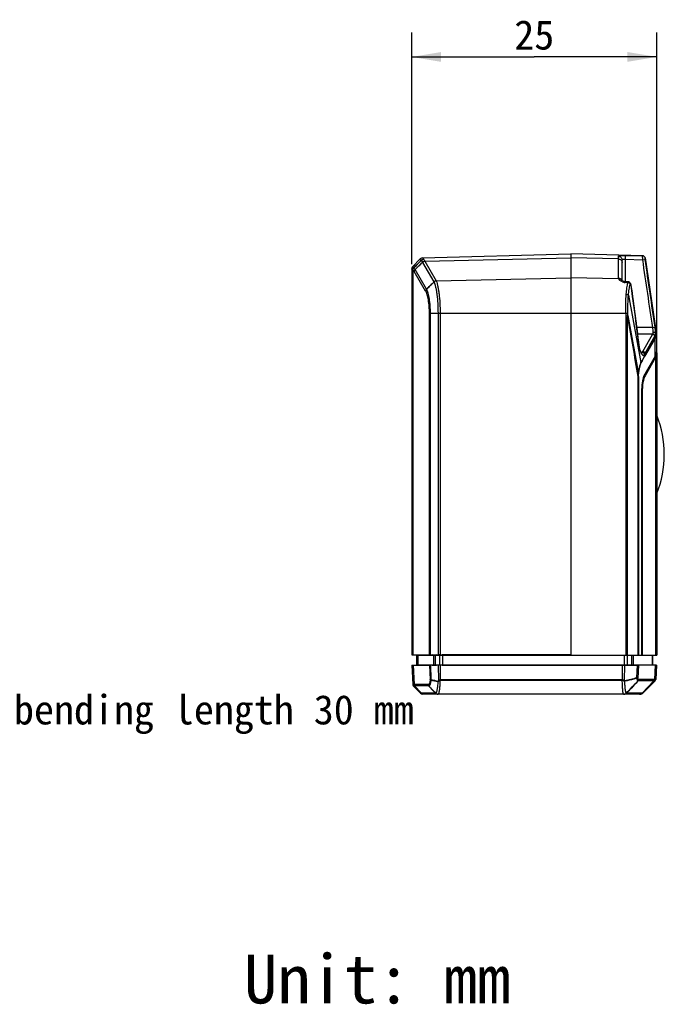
# Model space of a CAD drawing. Header units: millimetres. Extents: x 30 to 265, y 55 to 191.
# Tile 10 of 10: x 199 to 265, y 63 to 164. Entities that reach past the tile are written whole.
import ezdxf
from ezdxf.enums import TextEntityAlignment as Align

# ---------------------------------------------------------------- set-up
doc = ezdxf.new("R2010")
doc.units = ezdxf.units.MM
doc.header["$LTSCALE"] = 16.335
doc.layers.get('0').update_dxf_attribs({"linetype": 'CONTINUOUS'})
for name, color, linetype in [('00_COMPONENTS', 7, 'CONTINUOUS'), ('50_ALL_DETAILS', 7, 'CONTINUOUS'), ('51__DRAFT_DIMS', 7, 'CONTINUOUS')]:
    doc.layers.add(name, color=color, linetype=linetype)
doc.styles.get("Standard").update_dxf_attribs({"font": 'simfang.ttf'})
doc.dimstyles.new('DIMSTYLE_3', dxfattribs={"dimtxt": 3, "dimasz": 3, "dimexe": 2.5, "dimexo": 0.5, "dimgap": 0.75, "dimtad": 1, "dimdec": 1, "dimdsep": 46, "dimtxsty": 'Standard', "dimblk": '_FILLED', "dimblk1": '_FILLED', "dimblk2": '_FILLED', "dimcen": 0.09, "dimclrt": 3, "dimazin": 2, "dimtp": 0.2, "dimtm": 0.2, "dimtfac": 1, "dimtdec": 1, "dimtofl": 0, "dimtmove": 0, "dimatfit": 3, "dimldrblk": '_FILLED', "dimfxl": 1, "dimtolj": 1, "dimarcsym": 0})

# ---------------------------------------------------------------- blocks, each defined once
blk = doc.blocks.new('_FILLED')
at = {"color": 0, "linetype": 'ByBlock'}
blk.add_solid([(0, 0), (-1, 0.167), (-1, -0.167)], dxfattribs=at)
blk = doc.blocks.new('*D3')
at = {"layer": '51__DRAFT_DIMS', "color": 4}
for p, q in [((238.78, 138.55), (238.78, 162.21)), ((263.81, 99.09), (263.81, 162.21)), ((238.78, 159.71), (251.3, 159.71)), ((263.81, 159.71), (251.3, 159.71))]:
    blk.add_line(p, q, dxfattribs=at)
at = {"layer": '51__DRAFT_DIMS', "color": 4, "xscale": 3, "yscale": 3, "zscale": 3, "rotation": 180}
blk.add_blockref('_FILLED', (238.78, 159.71), dxfattribs=at)
at = {"layer": '51__DRAFT_DIMS', "color": 4, "xscale": 3, "yscale": 3, "zscale": 3}
blk.add_blockref('_FILLED', (263.81, 159.71), dxfattribs=at)
at = {"layer": '51__DRAFT_DIMS', "color": 3}
blk.add_text('25', height=3, dxfattribs=at).set_placement((251.3, 160.46), align=Align.CENTER)

msp = doc.modelspace()

# ---------------------------------------------------------------- linework, layer by layer
at = {"layer": '00_COMPONENTS', "color": 7}
for p, q in [((239.658, 139.08), (238.867, 138.254)), ((239.902, 139.188), (255.034, 139.584)), ((262.372, 139.392), (255.034, 139.584)), ((255.034, 139.584), (255.034, 98.589)), ((260.284, 136.837), (260.284, 138.949)), ((262.613, 139.179), (263.782, 131.303)), ((238.784, 138.047), (238.784, 98.616)), ((260.259, 136.851), (260.259, 136.851)), ((260.883, 136.727), (260.597, 136.736)), ((263.784, 131.276), (263.784, 129.568)), ((263.648, 129.123), (262.593, 127.287)), ((263.679, 128.998), (262.611, 127.139)), ((263.78, 129.506), (263.782, 129.531)), ((263.78, 129.489), (263.809, 129.489)), ((263.809, 129.489), (263.809, 98.589)), ((262.288, 98.589), (262.288, 125.463)), ((262.32, 125.392), (262.32, 98.589)), ((238.784, 98.616), (240.538, 98.616)), ((239.284, 98.589), (238.784, 98.616)), ((240.876, 98.616), (241.304, 98.616)), ((255.034, 98.615), (241.906, 98.615)), ((238.785, 97.563), (239.284, 97.589)), ((239.284, 98.589), (263.809, 98.589)), ((239.284, 98.589), (239.284, 97.589)), ((239.284, 97.589), (263.384, 97.589)), ((263.384, 98.589), (263.384, 97.589)), ((263.783, 97.568), (263.384, 97.589)), ((238.785, 97.563), (240.54, 97.563)), ((238.785, 97.563), (238.89, 95.571)), ((240.877, 97.563), (241.305, 97.563)), ((241.906, 97.563), (260.281, 97.563)), ((260.931, 97.576), (261.381, 97.576)), ((261.85, 97.566), (261.796, 97.568)), ((263.646, 97.563), (261.942, 97.563)), ((263.783, 97.568), (263.705, 96.083)), ((263.647, 95.952), (262.401, 94.707)), ((239.681, 94.694), (238.947, 95.441)), ((241.454, 94.589), (239.931, 94.589)), ((260.426, 94.589), (241.472, 94.589)), ((262.118, 94.589), (260.446, 94.589))]:
    msp.add_line(p, q, dxfattribs=at)
at = {"layer": '00_COMPONENTS', "color": 4}
for p, q in [((239.658, 139.08), (239.764, 138.946)), ((239.67, 139.064), (239.674, 139.059)), ((239.738, 138.979), (239.764, 138.946)), ((239.902, 139.188), (239.996, 139.054)), ((240.119, 138.825), (255.034, 139.179)), ((259.895, 139.064), (255.034, 139.179)), ((259.895, 137.107), (259.895, 139.337)), ((260.595, 139.433), (260.584, 139.034)), ((260.584, 139.034), (260.584, 136.736)), ((260.584, 139.034), (262.375, 138.987)), ((260.595, 139.433), (262.368, 139.386)), ((262.368, 139.386), (262.372, 139.392)), ((262.375, 138.987), (262.622, 139.023)), ((262.608, 139.173), (262.613, 139.179)), ((238.91, 137.955), (238.784, 138.047)), ((238.994, 138.152), (238.867, 138.254)), ((238.868, 138.254), (238.867, 138.254)), ((238.92, 98.616), (238.92, 137.946)), ((240.293, 135.971), (239.121, 137.976)), ((239.895, 138.716), (241.055, 136.73)), ((240.119, 138.825), (241.279, 136.839)), ((240.203, 135.792), (239.031, 137.798)), ((241.29, 136.818), (255.034, 137.145)), ((259.915, 137.029), (255.034, 137.145)), ((260.595, 136.662), (260.597, 136.736)), ((260.862, 136.653), (260.595, 136.662)), ((261.184, 136.36), (261.176, 136.359)), ((260.919, 135.36), (262.186, 128.471)), ((240.597, 98.617), (240.597, 133.519)), ((240.597, 133.519), (260.665, 133.519)), ((240.699, 98.617), (240.699, 133.519)), ((241.47, 133.519), (241.47, 98.617)), ((241.681, 133.519), (241.681, 98.617)), ((260.683, 133.27), (260.864, 133.281)), ((260.688, 133.108), (260.834, 133.108)), ((260.688, 98.589), (260.688, 133.108)), ((260.834, 98.589), (260.834, 133.108)), ((263.393, 132.066), (261.763, 132.066)), ((263.393, 132.066), (263.638, 132.102)), ((263.397, 131.386), (261.85, 131.386)), ((262.385, 129.626), (263.384, 131.364)), ((262.62, 129.429), (263.62, 131.169)), ((263.644, 131.008), (262.649, 129.277)), ((263.648, 130.985), (262.654, 129.255)), ((263.62, 131.169), (263.646, 131.011)), ((263.648, 129.123), (263.648, 130.985)), ((263.691, 131.484), (263.738, 131.18)), ((261.996, 130.232), (261.983, 130.23)), ((262.325, 129.521), (262.198, 129.521)), ((262.325, 129.521), (262.385, 129.626)), ((262.561, 129.325), (262.62, 129.429)), ((262.62, 129.429), (262.649, 129.277)), ((263.679, 128.998), (263.679, 98.589)), ((263.735, 129.311), (263.796, 129.311)), ((261.877, 127.057), (261.941, 127.057)), ((261.877, 127.057), (261.877, 98.589)), ((261.941, 127.057), (261.941, 98.589)), ((262.611, 127.139), (262.527, 127.15)), ((262.32, 125.392), (262.288, 125.396)), ((239.403, 98.589), (238.92, 98.616)), ((241.021, 98.589), (240.538, 98.616)), ((241.19, 98.589), (240.876, 98.616)), ((241.618, 98.589), (241.304, 98.616)), ((241.919, 98.589), (241.906, 98.615)), ((238.922, 97.563), (239.403, 97.589)), ((239.403, 98.589), (239.403, 97.589)), ((240.54, 97.563), (241.021, 97.589)), ((240.877, 97.563), (241.19, 97.589)), ((241.021, 98.589), (241.021, 97.589)), ((241.19, 98.589), (241.19, 97.589)), ((241.305, 97.563), (241.618, 97.589)), ((241.618, 98.589), (241.618, 97.589)), ((241.906, 97.563), (241.919, 97.589)), ((241.919, 98.589), (241.919, 97.589)), ((260.472, 97.566), (260.484, 97.589)), ((260.484, 98.589), (260.484, 97.589)), ((260.779, 98.589), (260.779, 97.589)), ((260.931, 97.576), (260.779, 97.589)), ((261.229, 98.589), (261.229, 97.589)), ((261.381, 97.576), (261.229, 97.589)), ((261.412, 98.589), (261.412, 97.589)), ((263.326, 98.589), (263.326, 97.589)), ((263.761, 97.566), (263.326, 97.589)), ((238.922, 97.563), (239.023, 95.571)), ((240.599, 97.562), (240.674, 96.083)), ((240.7, 97.562), (240.748, 96.095)), ((241.471, 97.562), (241.522, 96.005)), ((241.681, 97.562), (241.683, 96.046)), ((260.281, 97.563), (260.283, 96.046)), ((260.53, 97.568), (260.481, 96)), ((261.796, 97.568), (261.755, 96.262)), ((261.942, 97.563), (261.874, 96.221)), ((263.646, 97.563), (263.572, 96.083)), ((260.283, 96.046), (241.683, 96.046)), ((260.287, 95.998), (241.683, 95.998)), ((263.647, 95.952), (261.912, 95.952)), ((263.705, 96.083), (261.968, 96.083)), ((263.515, 95.952), (262.312, 94.707)), ((240.457, 95.571), (238.89, 95.571)), ((240.512, 95.441), (238.947, 95.441)), ((239.787, 94.694), (239.078, 95.441)), ((241.213, 94.694), (239.681, 94.694)), ((241.228, 94.696), (241.226, 94.695)), ((241.476, 94.59), (241.472, 94.589)), ((260.426, 94.589), (260.446, 94.589)), ((262.401, 94.707), (260.72, 94.707))]:
    msp.add_line(p, q, dxfattribs=at)
msp.add_lwpolyline([(238.793, 138.04), (238.79, 138.042), (238.787, 138.044), (238.786, 138.045), (238.784, 138.046), (238.784, 138.047)], dxfattribs=at)
at = {"layer": '00_COMPONENTS', "color": 7}
for points in [[(260.597, 136.736), (260.588, 136.736), (260.552, 136.739), (260.518, 136.744), (260.484, 136.75), (260.453, 136.758), (260.424, 136.767), (260.396, 136.777), (260.369, 136.789), (260.344, 136.801), (260.321, 136.813), (260.3, 136.826), (260.282, 136.838), (260.268, 136.849), (260.258, 136.858)], [(261.184, 136.36), (261.181, 136.379), (261.174, 136.416), (261.166, 136.452), (261.156, 136.484), (261.146, 136.515), (261.134, 136.543), (261.121, 136.57), (261.106, 136.595), (261.088, 136.62), (261.067, 136.644), (261.043, 136.666), (261.017, 136.685), (260.988, 136.701), (260.957, 136.714), (260.924, 136.722), (260.889, 136.726), (260.883, 136.727)], [(261.996, 130.232), (261.908, 130.925), (261.81, 131.695), (261.715, 132.443), (261.62, 133.169), (261.527, 133.873), (261.436, 134.555), (261.345, 135.215), (261.256, 135.852), (261.184, 136.36)], [(262.255, 129.438), (262.259, 129.435), (262.259, 129.436), (262.254, 129.441), (262.244, 129.452), (262.23, 129.47), (262.212, 129.496), (262.193, 129.528), (262.173, 129.568), (262.152, 129.614), (262.13, 129.667), (262.109, 129.726), (262.088, 129.792), (262.067, 129.862), (262.049, 129.936), (262.031, 130.014), (262.016, 130.096), (262.003, 130.179), (261.996, 130.232)]]:
    msp.add_lwpolyline(points, dxfattribs=at)
at = {"layer": '00_COMPONENTS', "color": 4}
for centre, radius, start, end in [((4.717, 366.355), 327.05, 315.75239, 315.94616), ((383.846, 2.079), 198.725, 136.47127, 136.79015), ((240.235, 138.896), 0.137, 203.19799, 208.63802), ((383.829, -6.578), 204.541, 134.72874, 135.03034), ((31.897, 352.953), 298.591, 313.94798, 314.15369), ((240.105, 138.846), 0.247, 205.95387, 210.24936), ((239.397, 138.425), 0.577, 30.29834, 30.90776), ((239.544, 138.519), 0.651, 27.99858, 28.57816), ((454.236, -78.13), 302.673, 134.77515, 134.97883), ((45.037, 338.095), 281.034, 314.00963, 314.22799), ((240.949, 136.67), 0.122, 21.79541, 29.82996), ((260.626, 137.573), 0.911, 249.79586, 260.95356), ((260.628, 137.58), 0.918, 260.93766, 264.45487), ((260.625, 137.548), 0.887, 264.44434, 268.04722), ((253.793, 221.874), 88.621, 274.44785, 274.57489), ((262.572, 131.826), 0.935, 330.3773, 331.90557), ((262.719, 131.705), 1.049, 329.26142, 330.68426), ((263.435, 131.127), 0.241, 330.14168, 331.17945), ((263.487, 130.966), 0.162, 6.69055, 14.68195), ((263.49, 130.97), 0.161, 6.8756, 14.95599), ((263.461, 131.098), 0.218, 328.97864, 330.04392), ((263.058, 131.505), 0.753, 334.50051, 335.34521), ((263.573, 131.147), 0.167, 2.74258, 11.41593), ((265.082, 130.619), 3.122, 187.16142, 188.67581), ((-124.701, 350.996), 446.317, 330.09391, 330.21325), ((262.493, 129.237), 0.163, 6.67968, 14.86309), ((262.029, 128.431), 0.162, 6.69164, 14.41738), ((251.77, 144.75), 49.937, 257.24727, 258.07662), ((247.956, 125.493), 30.268, 256.22273, 257.59467), ((242.495, 96.6), 1.023, 213.00401, 216.35211), ((247.532, 96.049), 5.85, 180.02874, 180.50585), ((267.458, 96.055), 7.175, 180.0728, 180.46179), ((260.283, 95.826), 0.22, 87.21653, 89.99597), ((261.911, 95.913), 0.0396, 88.10195, 97.06848), ((261.968, 96.028), 0.0551, 90.03405, 97.96216), ((240.456, 95.517), 0.0544, 82.5105, 89.97226), ((240.513, 95.402), 0.0395, 83.08981, 91.48056), ((241.476, 94.936), 0.348, 223.91376, 239.111), ((241.48, 94.939), 0.35, 224.06356, 239.19698), ((241.473, 94.93), 0.341, 239.13078, 269.9765), ((241.477, 94.935), 0.345, 259.64326, 269.83641), ((241.454, 94.915), 0.326, 264.74287, 269.99116), ((260.419, 94.989), 0.399, 270.1319, 280.17779), ((260.446, 94.962), 0.372, 270.00856, 275.19888), ((260.418, 94.99), 0.399, 280.19265, 315.37293)]:
    msp.add_arc(centre, radius, start, end, dxfattribs=at)
at = {"layer": '00_COMPONENTS', "color": 7}
for centre, radius, start, end in [((239.911, 138.838), 0.35, 91.5, 136.26326), ((262.365, 139.142), 0.25, 8.4461, 88.5), ((239.084, 138.047), 0.3, 136.26326, 180), ((263.604, 131.276), 0.18, 0, 8.4461), ((253.777, 119.089), 10.8, 338.26154, 21.73846), ((240.538, 99.928), 1.312, 270.01714, 272.59394), ((240.877, 110.464), 11.848, 269.13673, 269.99454), ((241.303, 110.426), 11.81, 270.00447, 270.8078), ((241.908, 118.083), 19.468, 269.33104, 269.99581), ((240.539, 96.245), 1.319, 87.4139, 89.98151), ((240.878, 85.708), 11.855, 90.00534, 90.86245), ((241.304, 85.729), 11.834, 89.19355, 89.99545), ((241.908, 78.071), 19.493, 90.00417, 90.66808), ((260.301, 103.796), 6.233, 271.5759, 272.10804), ((263.505, 96.094), 0.2, 315, 357), ((239.09, 95.581), 0.2, 183, 224.5), ((239.931, 94.939), 0.35, 224.5, 270), ((262.118, 94.989), 0.4, 270, 315)]:
    msp.add_arc(centre, radius, start, end, dxfattribs=at)
for centre, major_axis, ratio, start_param, end_param in [((259.784, 129.123), (3.993, 0.572), 0.4279692, -0.3230372, -0.1087244), ((259.984, 129.459), (3.825, 0), 0.4663579, -0.2617994, -0.0830349), ((262.812, 125.392), (0, 1.914), 0.256954, 6.7037259, 7.8539816), ((260.291, 97.584), (0.4, 0.001), 0.0523899, -1.5970484, -1.1016155), ((261.556, 97.584), (0.4, -0.02), 0.0135294, -0.7454076, -0.2611134), ((259.773, 97.773), (4.01, -0.203), 0.0135294, -0.2611134, -0.1050183)]:
    msp.add_ellipse(centre, major_axis=major_axis, ratio=ratio, start_param=start_param, end_param=end_param, dxfattribs=at)
at = {"layer": '00_COMPONENTS', "color": 4}
for points, knots in [([(239.764, 138.946), (239.795, 138.976), (239.867, 139.027), (239.953, 139.05), (239.996, 139.054)], [0, 0, 0, 0, 0.5022367, 1, 1, 1, 1]), ([(239.765, 138.945), (239.775, 138.931), (239.821, 138.865), (239.857, 138.794), (239.883, 138.738)], [0, 0, 0, 0, 0.2199985, 1, 1, 1, 1]), ([(240.11, 138.843), (240.068, 138.838), (239.985, 138.815), (239.913, 138.767), (239.883, 138.738)], [0, 0, 0, 0, 0.4998837, 1, 1, 1, 1]), ([(239.996, 139.054), (240.017, 139.024), (240.059, 138.955), (240.093, 138.883), (240.11, 138.843)], [0, 0, 0, 0, 0.4574131, 1, 1, 1, 1]), ([(259.895, 139.337), (259.895, 139.343), (259.897, 139.355), (259.906, 139.37), (259.922, 139.384), (259.953, 139.401), (260.009, 139.417), (260.092, 139.428), (260.196, 139.435), (260.318, 139.437), (260.453, 139.436), (260.546, 139.434), (260.595, 139.433)], [0, 0, 0, 0, 0.0228445, 0.0466548, 0.0740015, 0.106712, 0.1919653, 0.3063031, 0.4491352, 0.6168704, 0.8034446, 1, 1, 1, 1]), ([(259.895, 139.337), (259.946, 139.336), (260.048, 139.314), (260.177, 139.228), (260.264, 139.1), (260.284, 138.999), (260.284, 138.949)], [0, 0, 0, 0, 0.2533272, 0.5046729, 0.7532957, 1, 1, 1, 1]), ([(259.895, 139.064), (259.945, 139.063), (260.047, 139.043), (260.176, 138.963), (260.263, 138.844), (260.284, 138.748), (260.284, 138.701)], [0, 0, 0, 0, 0.2612705, 0.515885, 0.7612517, 1, 1, 1, 1]), ([(260.284, 138.949), (260.284, 138.958), (260.287, 138.977), (260.304, 139.003), (260.332, 139.02), (260.369, 139.031), (260.415, 139.036), (260.488, 139.038), (260.545, 139.036), (260.584, 139.034)], [0, 0, 0, 0, 0.0827342, 0.1634008, 0.2546336, 0.3663894, 0.5010707, 0.655594, 1, 1, 1, 1]), ([(262.375, 138.987), (262.373, 139.036), (262.371, 139.108), (262.368, 139.2), (262.367, 139.259), (262.367, 139.308), (262.366, 139.346), (262.367, 139.37), (262.367, 139.383), (262.368, 139.386)], [0, 0, 0, 0, 0.3708756, 0.539601, 0.6889657, 0.8136111, 0.9090687, 0.9719282, 1, 1, 1, 1]), ([(262.368, 139.386), (262.425, 139.385), (262.541, 139.34), (262.6, 139.23), (262.608, 139.173)], [0, 0, 0, 0, 0.500072, 1, 1, 1, 1]), ([(262.622, 139.023), (262.619, 139.042), (262.615, 139.069), (262.611, 139.104), (262.609, 139.126), (262.608, 139.145), (262.607, 139.159), (262.608, 139.167), (262.608, 139.172), (262.608, 139.173)], [0, 0, 0, 0, 0.3777236, 0.5476949, 0.6964611, 0.8190714, 0.9118853, 0.9725134, 1, 1, 1, 1]), ([(238.91, 137.955), (238.911, 137.991), (238.928, 138.063), (238.969, 138.125), (238.994, 138.152)], [0, 0, 0, 0, 0.4977198, 1, 1, 1, 1]), ([(238.92, 137.946), (238.923, 137.982), (238.94, 138.053), (238.981, 138.114), (239.005, 138.141)], [0, 0, 0, 0, 0.496472, 1, 1, 1, 1]), ([(239.031, 137.798), (239.022, 137.813), (238.989, 137.865), (238.952, 137.914), (238.92, 137.946)], [0, 0, 0, 0, 0.2751609, 1, 1, 1, 1]), ([(239.005, 138.141), (239.004, 138.142), (239.001, 138.146), (238.997, 138.149), (238.994, 138.152)], [0, 0, 0, 0, 0.2632651, 1, 1, 1, 1]), ([(239.12, 137.978), (239.111, 137.994), (239.077, 138.051), (239.038, 138.105), (239.005, 138.141)], [0, 0, 0, 0, 0.2757856, 1, 1, 1, 1]), ([(239.121, 137.976), (239.096, 137.953), (239.055, 137.897), (239.034, 137.831), (239.031, 137.798)], [0, 0, 0, 0, 0.5084631, 1, 1, 1, 1]), ([(240.115, 138.831), (240.074, 138.826), (239.992, 138.801), (239.922, 138.751), (239.892, 138.721)], [0, 0, 0, 0, 0.4981351, 1, 1, 1, 1]), ([(240.119, 138.825), (240.077, 138.82), (239.995, 138.795), (239.925, 138.746), (239.895, 138.716)], [0, 0, 0, 0, 0.4983188, 1, 1, 1, 1]), ([(241.279, 136.839), (241.237, 136.834), (241.155, 136.809), (241.085, 136.76), (241.055, 136.73)], [0, 0, 0, 0, 0.4983188, 1, 1, 1, 1]), ([(259.895, 137.107), (259.936, 137.106), (260.018, 137.093), (260.128, 137.039), (260.216, 136.957), (260.254, 136.888), (260.266, 136.851)], [0, 0, 0, 0, 0.2585464, 0.5128929, 0.7598339, 1, 1, 1, 1]), ([(259.915, 137.029), (259.912, 137.035), (259.9, 137.06), (259.895, 137.087), (259.895, 137.107)], [0, 0, 0, 0, 0.2628509, 1, 1, 1, 1]), ([(259.915, 137.029), (259.984, 137.034), (260.092, 137.014), (260.204, 136.934), (260.244, 136.88), (260.259, 136.851)], [0, 0, 0, 0, 0.5126774, 0.7587823, 1, 1, 1, 1]), ([(260.312, 136.718), (260.218, 136.752), (260.093, 136.821), (259.97, 136.94), (259.929, 137), (259.915, 137.029)], [0, 0, 0, 0, 0.5819552, 0.8117666, 1, 1, 1, 1]), ([(240.293, 135.971), (240.268, 135.946), (240.228, 135.891), (240.207, 135.825), (240.203, 135.792)], [0, 0, 0, 0, 0.5105064, 1, 1, 1, 1]), ([(240.699, 133.519), (240.699, 133.775), (240.681, 134.265), (240.614, 134.856), (240.533, 135.28), (240.464, 135.549), (240.388, 135.776), (240.326, 135.911), (240.294, 135.969)], [0, 0, 0, 0, 0.3060896, 0.5874666, 0.7121691, 0.8233879, 0.9195886, 1, 1, 1, 1]), ([(241.29, 136.818), (241.248, 136.814), (241.165, 136.792), (241.093, 136.744), (241.063, 136.715)], [0, 0, 0, 0, 0.5004756, 1, 1, 1, 1]), ([(241.063, 136.715), (241.096, 136.637), (241.158, 136.459), (241.235, 136.16), (241.304, 135.808), (241.385, 135.255), (241.452, 134.486), (241.47, 133.85), (241.47, 133.519)], [0, 0, 0, 0, 0.0788525, 0.1745096, 0.2857551, 0.4108226, 0.6931724, 1, 1, 1, 1]), ([(241.29, 136.818), (241.322, 136.738), (241.382, 136.554), (241.456, 136.246), (241.522, 135.883), (241.6, 135.311), (241.664, 134.518), (241.681, 133.861), (241.681, 133.519)], [0, 0, 0, 0, 0.0781412, 0.1734162, 0.2845313, 0.4096554, 0.6924794, 1, 1, 1, 1]), ([(260.691, 135.458), (260.71, 135.678), (260.753, 136.078), (260.822, 136.475), (260.862, 136.653)], [0, 0, 0, 0, 0.5473452, 1, 1, 1, 1]), ([(260.862, 136.653), (260.863, 136.664), (260.866, 136.682), (260.871, 136.706), (260.875, 136.72), (260.881, 136.727), (260.883, 136.727)], [0, 0, 0, 0, 0.408353, 0.7111393, 0.9034582, 1, 1, 1, 1]), ([(260.862, 136.653), (260.914, 136.648), (261.013, 136.612), (261.08, 136.529), (261.095, 136.483)], [0, 0, 0, 0, 0.5231254, 1, 1, 1, 1]), ([(260.919, 135.36), (260.938, 135.567), (260.984, 135.943), (261.054, 136.316), (261.095, 136.483)], [0, 0, 0, 0, 0.5465998, 1, 1, 1, 1]), ([(261.095, 136.483), (261.095, 136.485), (261.097, 136.492), (261.1, 136.499), (261.103, 136.503)], [0, 0, 0, 0, 0.2926567, 1, 1, 1, 1]), ([(261.103, 136.503), (261.105, 136.507), (261.114, 136.514), (261.123, 136.508), (261.127, 136.504)], [0, 0, 0, 0, 0.484024, 1, 1, 1, 1]), ([(261.127, 136.504), (261.133, 136.498), (261.144, 136.481), (261.163, 136.433), (261.172, 136.39), (261.176, 136.359)], [0, 0, 0, 0, 0.163123, 0.3956722, 1, 1, 1, 1]), ([(261.176, 136.359), (261.321, 135.339), (261.597, 133.297), (261.855, 131.252), (261.983, 130.23)], [0, 0, 0, 0, 0.4999982, 1, 1, 1, 1]), ([(240.597, 133.519), (240.597, 133.757), (240.58, 134.214), (240.515, 134.764), (240.436, 135.157), (240.369, 135.406), (240.294, 135.615), (240.235, 135.738), (240.203, 135.792)], [0, 0, 0, 0, 0.3069751, 0.5887, 0.7132936, 0.8242276, 0.9200172, 1, 1, 1, 1]), ([(260.665, 133.519), (260.653, 133.688), (260.64, 134.023), (260.641, 134.67), (260.665, 135.147), (260.691, 135.458)], [0, 0, 0, 0, 0.2612431, 0.517962, 1, 1, 1, 1]), ([(260.691, 135.458), (260.739, 135.454), (260.807, 135.44), (260.881, 135.4), (260.909, 135.374), (260.919, 135.36)], [0, 0, 0, 0, 0.562432, 0.8023808, 1, 1, 1, 1]), ([(260.861, 133.535), (260.854, 133.694), (260.851, 134.01), (260.863, 134.619), (260.891, 135.068), (260.919, 135.36)], [0, 0, 0, 0, 0.2619774, 0.5185736, 1, 1, 1, 1]), ([(260.864, 133.281), (260.866, 133.323), (260.866, 133.408), (260.863, 133.493), (260.861, 133.535)], [0, 0, 0, 0, 0.4994682, 1, 1, 1, 1]), ([(260.864, 133.281), (261.044, 132.29), (261.397, 130.307), (261.747, 128.323), (261.921, 127.331)], [0, 0, 0, 0, 0.4999288, 1, 1, 1, 1]), ([(263.448, 131.603), (263.449, 131.677), (263.435, 131.832), (263.408, 131.985), (263.393, 132.066)], [0, 0, 0, 0, 0.4710954, 1, 1, 1, 1]), ([(263.691, 131.484), (263.693, 131.581), (263.68, 131.788), (263.654, 131.993), (263.638, 132.102)], [0, 0, 0, 0, 0.4673461, 1, 1, 1, 1]), ([(263.384, 131.364), (263.438, 131.359), (263.543, 131.315), (263.607, 131.219), (263.62, 131.169)], [0, 0, 0, 0, 0.5068648, 1, 1, 1, 1]), ([(263.397, 131.386), (263.416, 131.413), (263.442, 131.486), (263.447, 131.561), (263.448, 131.603)], [0, 0, 0, 0, 0.4389649, 1, 1, 1, 1]), ([(263.397, 131.386), (263.451, 131.381), (263.556, 131.338), (263.62, 131.242), (263.633, 131.191)], [0, 0, 0, 0, 0.5075294, 1, 1, 1, 1]), ([(263.448, 131.603), (263.475, 131.603), (263.529, 131.597), (263.618, 131.569), (263.676, 131.522), (263.691, 131.484)], [0, 0, 0, 0, 0.2913025, 0.5642606, 1, 1, 1, 1]), ([(263.633, 131.191), (263.655, 131.229), (263.683, 131.327), (263.69, 131.427), (263.691, 131.484)], [0, 0, 0, 0, 0.4334532, 1, 1, 1, 1]), ([(263.738, 131.18), (263.732, 131.168), (263.703, 131.111), (263.671, 131.055), (263.646, 131.011)], [0, 0, 0, 0, 0.2159848, 1, 1, 1, 1]), ([(263.741, 131.155), (263.735, 131.143), (263.706, 131.086), (263.675, 131.032), (263.65, 130.989)], [0, 0, 0, 0, 0.2165245, 1, 1, 1, 1]), ([(263.775, 131.239), (263.773, 131.233), (263.763, 131.205), (263.751, 131.177), (263.741, 131.155)], [0, 0, 0, 0, 0.2101292, 1, 1, 1, 1]), ([(263.782, 131.303), (263.782, 131.304), (263.781, 131.294), (263.779, 131.29), (263.776, 131.276), (263.772, 131.263), (263.766, 131.247), (263.757, 131.222), (263.748, 131.203), (263.742, 131.19)], [0, 0, 0, 0, 0.029272, 0.1066474, 0.2133615, 0.3385854, 0.4802643, 0.6379173, 1, 1, 1, 1]), ([(263.784, 131.276), (263.784, 131.277), (263.783, 131.268), (263.782, 131.265), (263.779, 131.251), (263.776, 131.244), (263.775, 131.239)], [0, 0, 0, 0, 0.0881339, 0.3178218, 0.6327924, 1, 1, 1, 1]), ([(261.995, 130.148), (262.01, 130.046), (262.049, 129.853), (262.109, 129.666), (262.143, 129.58)], [0, 0, 0, 0, 0.5299107, 1, 1, 1, 1]), ([(262.143, 129.58), (262.159, 129.542), (262.191, 129.47), (262.245, 129.376), (262.3, 129.303), (262.356, 129.254), (262.414, 129.228), (262.473, 129.232), (262.524, 129.269), (262.549, 129.304), (262.561, 129.325)], [0, 0, 0, 0, 0.1968109, 0.3667625, 0.5085557, 0.6230998, 0.7153866, 0.7975258, 0.8876169, 1, 1, 1, 1]), ([(262.24, 129.456), (262.245, 129.458), (262.269, 129.467), (262.29, 129.482), (262.303, 129.496)], [0, 0, 0, 0, 0.2374757, 1, 1, 1, 1]), ([(262.303, 129.496), (262.305, 129.498), (262.313, 129.506), (262.32, 129.514), (262.325, 129.521)], [0, 0, 0, 0, 0.2420642, 1, 1, 1, 1]), ([(262.325, 129.521), (262.379, 129.515), (262.484, 129.471), (262.547, 129.376), (262.561, 129.325)], [0, 0, 0, 0, 0.5068009, 1, 1, 1, 1]), ([(262.385, 129.626), (262.439, 129.621), (262.543, 129.577), (262.607, 129.482), (262.621, 129.431)], [0, 0, 0, 0, 0.506701, 1, 1, 1, 1]), ([(262.186, 128.471), (262.151, 128.409), (262.088, 128.257), (262.017, 127.995), (261.971, 127.74), (261.941, 127.512), (261.928, 127.392), (261.921, 127.331)], [0, 0, 0, 0, 0.1826543, 0.4157864, 0.6922331, 0.8432118, 1, 1, 1, 1]), ([(262.19, 128.449), (262.155, 128.388), (262.094, 128.238), (262.026, 127.979), (261.973, 127.666), (261.953, 127.439), (261.946, 127.319)], [0, 0, 0, 0, 0.1817228, 0.4140555, 0.690496, 1, 1, 1, 1]), ([(261.921, 127.331), (261.916, 127.309), (261.899, 127.218), (261.886, 127.126), (261.877, 127.057)], [0, 0, 0, 0, 0.242445, 1, 1, 1, 1]), ([(261.921, 127.331), (261.924, 127.33), (261.933, 127.327), (261.941, 127.323), (261.946, 127.319)], [0, 0, 0, 0, 0.3058332, 1, 1, 1, 1]), ([(261.941, 127.057), (261.941, 127.101), (261.942, 127.188), (261.944, 127.275), (261.946, 127.319)], [0, 0, 0, 0, 0.5016339, 1, 1, 1, 1]), ([(240.674, 96.083), (240.667, 96.009), (240.654, 95.904), (240.623, 95.775), (240.598, 95.7), (240.569, 95.641), (240.537, 95.599), (240.502, 95.573), (240.475, 95.569), (240.464, 95.571)], [0, 0, 0, 0, 0.3788804, 0.5370524, 0.6717102, 0.782331, 0.8701105, 0.9394471, 1, 1, 1, 1]), ([(240.739, 96.03), (240.736, 95.986), (240.727, 95.903), (240.708, 95.785), (240.685, 95.682), (240.659, 95.596), (240.628, 95.528), (240.595, 95.478), (240.559, 95.447), (240.53, 95.44), (240.517, 95.441)], [0, 0, 0, 0, 0.1989708, 0.3795538, 0.5385696, 0.6743091, 0.7859659, 0.8742388, 0.9426749, 1, 1, 1, 1]), ([(240.748, 96.095), (240.732, 96.095), (240.711, 96.095), (240.686, 96.089), (240.677, 96.086), (240.674, 96.083)], [0, 0, 0, 0, 0.6127493, 0.8347539, 1, 1, 1, 1]), ([(240.739, 96.03), (240.725, 96.037), (240.7, 96.051), (240.68, 96.072), (240.674, 96.083)], [0, 0, 0, 0, 0.5597981, 1, 1, 1, 1]), ([(240.746, 96.045), (240.745, 96.045), (240.742, 96.043), (240.74, 96.037), (240.74, 96.033), (240.739, 96.03)], [0, 0, 0, 0, 0.219048, 0.5930226, 1, 1, 1, 1]), ([(240.746, 96.045), (240.746, 96.049), (240.746, 96.066), (240.746, 96.083), (240.748, 96.095)], [0, 0, 0, 0, 0.2446874, 1, 1, 1, 1]), ([(241.452, 95.89), (241.444, 95.729), (241.428, 95.5), (241.394, 95.213), (241.367, 95.04), (241.337, 94.9), (241.309, 94.806), (241.283, 94.75), (241.264, 94.717), (241.242, 94.697), (241.228, 94.696)], [0, 0, 0, 0, 0.3910782, 0.5576544, 0.7003823, 0.816652, 0.9047761, 0.9381402, 0.9646101, 1, 1, 1, 1]), ([(241.606, 95.954), (241.596, 95.943), (241.573, 95.922), (241.536, 95.898), (241.494, 95.885), (241.466, 95.886), (241.452, 95.89)], [0, 0, 0, 0, 0.2657645, 0.521908, 0.7658751, 1, 1, 1, 1]), ([(241.522, 96.005), (241.518, 95.996), (241.51, 95.979), (241.493, 95.951), (241.47, 95.928), (241.454, 95.931)], [0, 0, 0, 0, 0.2720582, 0.536718, 1, 1, 1, 1]), ([(241.671, 95.993), (241.665, 95.806), (241.652, 95.538), (241.624, 95.202), (241.6, 94.998), (241.577, 94.851), (241.557, 94.755), (241.542, 94.699), (241.527, 94.654), (241.511, 94.621), (241.496, 94.599), (241.482, 94.59), (241.476, 94.59)], [0, 0, 0, 0, 0.391902, 0.5602965, 0.7049311, 0.8225715, 0.8705128, 0.9109185, 0.9437056, 0.9689698, 0.9871984, 1, 1, 1, 1]), ([(241.637, 96.042), (241.627, 96.041), (241.587, 96.032), (241.548, 96.019), (241.522, 96.005)], [0, 0, 0, 0, 0.2682039, 1, 1, 1, 1]), ([(241.606, 95.954), (241.598, 95.958), (241.569, 95.973), (241.541, 95.99), (241.522, 96.005)], [0, 0, 0, 0, 0.2623541, 1, 1, 1, 1]), ([(241.671, 95.993), (241.665, 95.991), (241.641, 95.983), (241.619, 95.968), (241.606, 95.954)], [0, 0, 0, 0, 0.2574507, 1, 1, 1, 1]), ([(260.285, 95.998), (260.286, 96.001), (260.289, 96.009), (260.291, 96.021), (260.292, 96.034), (260.293, 96.042), (260.294, 96.046)], [0, 0, 0, 0, 0.2456983, 0.4943147, 0.7464288, 1, 1, 1, 1]), ([(260.392, 94.638), (260.385, 94.662), (260.371, 94.722), (260.355, 94.828), (260.339, 94.964), (260.319, 95.199), (260.3, 95.546), (260.291, 95.839), (260.287, 95.998)], [0, 0, 0, 0, 0.0557985, 0.1346552, 0.235486, 0.3566811, 0.6517477, 1, 1, 1, 1]), ([(260.424, 95.95), (260.415, 95.957), (260.374, 95.984), (260.324, 95.995), (260.287, 95.997)], [0, 0, 0, 0, 0.2395037, 1, 1, 1, 1]), ([(260.481, 96), (260.454, 96.014), (260.392, 96.036), (260.327, 96.044), (260.294, 96.046)], [0, 0, 0, 0, 0.4745399, 1, 1, 1, 1]), ([(260.424, 95.95), (260.429, 95.954), (260.449, 95.969), (260.468, 95.986), (260.481, 96)], [0, 0, 0, 0, 0.2579755, 1, 1, 1, 1]), ([(260.542, 95.917), (260.523, 95.912), (260.478, 95.915), (260.441, 95.937), (260.424, 95.95)], [0, 0, 0, 0, 0.4846179, 1, 1, 1, 1]), ([(260.541, 95.959), (260.535, 95.958), (260.519, 95.96), (260.498, 95.976), (260.486, 95.992), (260.481, 96)], [0, 0, 0, 0, 0.2358349, 0.606148, 1, 1, 1, 1]), ([(261.755, 96.262), (261.555, 96.201), (261.151, 96.095), (260.744, 96.003), (260.541, 95.959)], [0, 0, 0, 0, 0.5011209, 1, 1, 1, 1]), ([(261.759, 96.193), (261.658, 96.167), (261.254, 96.067), (260.848, 95.979), (260.542, 95.917)], [0, 0, 0, 0, 0.2495723, 1, 1, 1, 1]), ([(260.703, 94.709), (260.698, 94.71), (260.687, 94.719), (260.668, 94.75), (260.647, 94.815), (260.624, 94.921), (260.603, 95.063), (260.584, 95.238), (260.567, 95.442), (260.552, 95.672), (260.545, 95.833), (260.542, 95.917)], [0, 0, 0, 0, 0.01245, 0.0307321, 0.0890205, 0.1774377, 0.2948807, 0.4390998, 0.6071318, 0.7954347, 1, 1, 1, 1]), ([(260.703, 94.709), (260.903, 94.916), (261.303, 95.331), (261.704, 95.745), (261.906, 95.952)], [0, 0, 0, 0, 0.4993912, 1, 1, 1, 1]), ([(260.72, 94.707), (260.919, 94.914), (261.318, 95.328), (261.715, 95.744), (261.912, 95.952)], [0, 0, 0, 0, 0.5010835, 1, 1, 1, 1]), ([(261.874, 96.221), (261.865, 96.237), (261.826, 96.264), (261.78, 96.265), (261.755, 96.262)], [0, 0, 0, 0, 0.4134355, 1, 1, 1, 1]), ([(261.759, 96.193), (261.759, 96.199), (261.76, 96.222), (261.758, 96.245), (261.755, 96.262)], [0, 0, 0, 0, 0.2400186, 1, 1, 1, 1]), ([(261.806, 96.136), (261.805, 96.143), (261.801, 96.157), (261.793, 96.175), (261.782, 96.189), (261.769, 96.194), (261.762, 96.194), (261.759, 96.193)], [0, 0, 0, 0, 0.2558878, 0.5051669, 0.7446135, 0.8661005, 1, 1, 1, 1]), ([(261.806, 96.136), (261.815, 96.142), (261.843, 96.164), (261.866, 96.196), (261.874, 96.221)], [0, 0, 0, 0, 0.2737628, 1, 1, 1, 1]), ([(261.906, 95.952), (261.901, 95.952), (261.89, 95.954), (261.875, 95.963), (261.861, 95.978), (261.843, 96.009), (261.823, 96.062), (261.811, 96.109), (261.806, 96.136)], [0, 0, 0, 0, 0.0671613, 0.1424949, 0.233418, 0.3439863, 0.6293416, 1, 1, 1, 1]), ([(261.961, 96.083), (261.952, 96.081), (261.937, 96.086), (261.922, 96.1), (261.906, 96.123), (261.888, 96.164), (261.879, 96.2), (261.874, 96.221)], [0, 0, 0, 0, 0.1492131, 0.2406085, 0.3502141, 0.6321255, 1, 1, 1, 1]), ([(261.906, 95.952), (261.922, 95.969), (261.949, 96.01), (261.96, 96.058), (261.961, 96.083)], [0, 0, 0, 0, 0.4971794, 1, 1, 1, 1]), ([(261.912, 95.952), (261.929, 95.969), (261.956, 96.011), (261.967, 96.059), (261.968, 96.083)], [0, 0, 0, 0, 0.4977413, 1, 1, 1, 1]), ([(263.515, 95.952), (263.532, 95.969), (263.559, 96.011), (263.57, 96.059), (263.572, 96.083)], [0, 0, 0, 0, 0.4977413, 1, 1, 1, 1]), ([(239.078, 95.441), (239.061, 95.458), (239.035, 95.499), (239.024, 95.547), (239.023, 95.571)], [0, 0, 0, 0, 0.4977852, 1, 1, 1, 1]), ([(240.028, 94.589), (239.984, 94.589), (239.893, 94.608), (239.818, 94.661), (239.787, 94.694)], [0, 0, 0, 0, 0.4975552, 1, 1, 1, 1]), ([(240.512, 95.441), (240.495, 95.458), (240.469, 95.499), (240.458, 95.547), (240.457, 95.571)], [0, 0, 0, 0, 0.4977852, 1, 1, 1, 1]), ([(240.517, 95.441), (240.501, 95.458), (240.475, 95.499), (240.465, 95.547), (240.464, 95.571)], [0, 0, 0, 0, 0.4972558, 1, 1, 1, 1]), ([(240.512, 95.441), (240.57, 95.379), (240.803, 95.129), (241.037, 94.881), (241.213, 94.694)], [0, 0, 0, 0, 0.2494031, 1, 1, 1, 1]), ([(240.517, 95.441), (240.577, 95.379), (240.814, 95.131), (241.051, 94.882), (241.228, 94.696)], [0, 0, 0, 0, 0.2503027, 1, 1, 1, 1]), ([(241.226, 94.695), (241.225, 94.695), (241.22, 94.694), (241.216, 94.694), (241.213, 94.694)], [0, 0, 0, 0, 0.2029282, 1, 1, 1, 1]), ([(241.424, 94.591), (241.384, 94.594), (241.306, 94.616), (241.24, 94.665), (241.213, 94.694)], [0, 0, 0, 0, 0.4977083, 1, 1, 1, 1]), ([(260.419, 94.59), (260.413, 94.593), (260.402, 94.61), (260.396, 94.627), (260.392, 94.638)], [0, 0, 0, 0, 0.3642507, 1, 1, 1, 1]), ([(260.426, 94.589), (260.425, 94.589), (260.423, 94.589), (260.421, 94.59), (260.419, 94.59)], [0, 0, 0, 0, 0.3042004, 1, 1, 1, 1]), ([(260.48, 94.591), (260.525, 94.595), (260.614, 94.62), (260.688, 94.674), (260.72, 94.707)], [0, 0, 0, 0, 0.4977498, 1, 1, 1, 1]), ([(260.706, 94.707), (260.706, 94.707), (260.704, 94.708), (260.703, 94.708), (260.703, 94.709)], [0, 0, 0, 0, 0.3161779, 1, 1, 1, 1]), ([(260.72, 94.707), (260.718, 94.707), (260.714, 94.707), (260.709, 94.707), (260.706, 94.707)], [0, 0, 0, 0, 0.3020371, 1, 1, 1, 1]), ([(262.039, 94.589), (262.089, 94.589), (262.191, 94.61), (262.277, 94.67), (262.312, 94.707)], [0, 0, 0, 0, 0.497601, 1, 1, 1, 1])]:
    msp.add_open_spline(points, degree=3, knots=knots, dxfattribs=at)
for points in [[(263.393, 132.066), (263.055, 134.373), (262.715, 136.68), (262.375, 138.987)], [(263.638, 132.102), (263.301, 134.409), (262.962, 136.716), (262.622, 139.023)], [(238.92, 137.946), (238.917, 137.949), (238.913, 137.952), (238.91, 137.955)], [(241.279, 136.839), (241.283, 136.833), (241.286, 136.826), (241.29, 136.818)], [(260.683, 133.27), (260.678, 133.353), (260.672, 133.436), (260.665, 133.519)], [(260.688, 133.108), (260.688, 133.162), (260.686, 133.216), (260.683, 133.27)], [(260.834, 133.108), (260.848, 133.165), (260.858, 133.223), (260.864, 133.281)], [(260.834, 133.108), (261.181, 131.091), (261.529, 129.074), (261.877, 127.057)], [(262.654, 129.255), (262.499, 128.987), (262.345, 128.718), (262.19, 128.449)], [(241.452, 95.89), (241.452, 95.904), (241.453, 95.918), (241.454, 95.931)], [(241.683, 96.046), (241.667, 96.046), (241.652, 96.045), (241.637, 96.042)], [(241.683, 95.998), (241.679, 95.998), (241.675, 95.996), (241.671, 95.993)], [(260.542, 95.917), (260.543, 95.931), (260.542, 95.945), (260.541, 95.959)], [(241.415, 94.595), (241.375, 94.603), (241.335, 94.617), (241.3, 94.638)], [(260.426, 94.589), (260.483, 94.589), (260.542, 94.603), (260.593, 94.627)], [(260.593, 94.627), (260.635, 94.647), (260.674, 94.674), (260.706, 94.707)]]:
    msp.add_open_spline(points, degree=3, dxfattribs=at)
at = {"layer": '00_COMPONENTS', "color": 7}
for points, knots in [([(263.782, 129.531), (263.782, 129.535), (263.783, 129.547), (263.784, 129.559), (263.784, 129.568)], [0, 0, 0, 0, 0.2952096, 1, 1, 1, 1]), ([(263.809, 129.426), (263.809, 129.409), (263.806, 129.371), (263.8, 129.333), (263.796, 129.311)], [0, 0, 0, 0, 0.4367126, 1, 1, 1, 1]), ([(262.288, 125.463), (262.288, 125.615), (262.296, 125.911), (262.335, 126.336), (262.396, 126.715), (262.456, 126.948), (262.491, 127.052)], [0, 0, 0, 0, 0.2831805, 0.5525429, 0.795167, 1, 1, 1, 1]), ([(262.491, 127.052), (262.496, 127.067), (262.516, 127.123), (262.538, 127.179), (262.557, 127.218)], [0, 0, 0, 0, 0.2676418, 1, 1, 1, 1]), ([(262.557, 127.218), (262.56, 127.224), (262.571, 127.247), (262.583, 127.27), (262.593, 127.287)], [0, 0, 0, 0, 0.2609038, 1, 1, 1, 1]), ([(240.597, 98.617), (240.61, 98.618), (240.644, 98.618), (240.678, 98.617), (240.699, 98.617)], [0, 0, 0, 0, 0.3779689, 1, 1, 1, 1]), ([(241.681, 98.617), (241.662, 98.617), (241.591, 98.618), (241.521, 98.617), (241.47, 98.617)], [0, 0, 0, 0, 0.2692681, 1, 1, 1, 1]), ([(240.7, 97.562), (240.679, 97.562), (240.645, 97.561), (240.612, 97.561), (240.599, 97.562)], [0, 0, 0, 0, 0.6217675, 1, 1, 1, 1]), ([(241.681, 97.562), (241.662, 97.562), (241.592, 97.561), (241.522, 97.561), (241.471, 97.562)], [0, 0, 0, 0, 0.2688525, 1, 1, 1, 1]), ([(263.783, 97.568), (263.783, 97.568), (263.78, 97.568), (263.777, 97.567), (263.769, 97.567), (263.764, 97.566), (263.761, 97.566)], [0, 0, 0, 0, 0.065475, 0.2535445, 0.5650836, 1, 1, 1, 1])]:
    msp.add_open_spline(points, degree=3, knots=knots, dxfattribs=at)
for points in [[(260.53, 97.568), (260.664, 97.573), (260.798, 97.576), (260.931, 97.576)], [(261.381, 97.576), (261.519, 97.576), (261.658, 97.573), (261.796, 97.568)]]:
    msp.add_open_spline(points, degree=3, dxfattribs=at)

# ---------------------------------------------------------------- texts
msp.add_text('Unit: mm', height=5).set_placement((221.651, 62.997))
at = {"layer": '50_ALL_DETAILS', "color": 3}
msp.add_text('Note: Cable bending length 30 mm', height=3, dxfattribs=at).set_placement((173.681, 91.509))

# ---------------------------------------------------------------- dimensions: what is measured, and where the dimension line sits
at = {"layer": '51__DRAFT_DIMS', "color": 4}
dim = msp.add_linear_dim(base=(263.809, 159.711), p1=(238.784, 138.047), p2=(263.809, 98.589), dimstyle='DIMSTYLE_3', dxfattribs=at)
dim.commit()
dim.dimension.update_dxf_attribs({"geometry": '*D3', "text_midpoint": (251.241, 159.711), "dimtype": 160})

doc.saveas('drawing.dxf')
